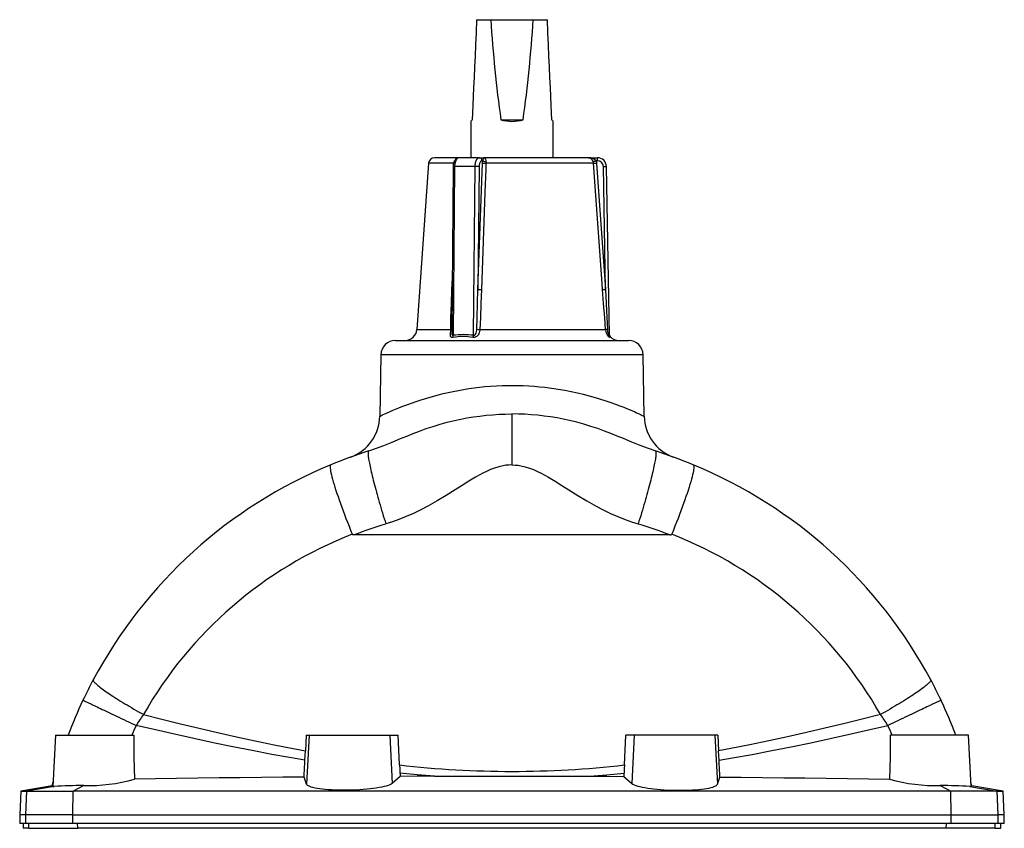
# Model space of a CAD drawing. Extents: x 57 to 953, y 73 to 1208.
# Tile 6 of 6: x 616 to 950, y 934 to 1208. Entities that reach past the tile are written whole.
import ezdxf

# ---------------------------------------------------------------- set-up
doc = ezdxf.new("R2010")
doc.units = 0
doc.layers.get('0').update_dxf_attribs({"linetype": 'CONTINUOUS'})

msp = doc.modelspace()

# ---------------------------------------------------------------- linework, layer by layer
at = {"color": 7, "linetype": 'CONTINUOUS'}
for p, q in [((770.52, 1208.09), (775.31, 1208.09)), ((775.31, 1208.09), (789.74, 1208.09)), ((789.74, 1208.09), (794.52, 1208.09)), ((768.52, 1173.58), (768.52, 1161.23)), ((778.76, 1174.09), (786.29, 1174.09)), ((796.52, 1161.23), (796.52, 1173.58)), ((754.23, 1159.37), (750.29, 1102.95)), ((764.56, 1161.23), (756.23, 1161.23)), ((771.49, 1161.23), (764.56, 1161.23)), ((771.49, 1161.23), (772.99, 1161.23)), ((808.52, 1161.23), (772.99, 1161.23)), ((808.52, 1161.23), (811.53, 1161.23)), ((762.56, 1158.28), (762.07, 1102.05)), ((814.52, 1158.28), (815.53, 1100.97)), ((743.04, 1099.23), (822.01, 1099.23)), ((762.07, 1102.02), (762.07, 1102.06)), ((738.04, 1094.32), (737.68, 1073.49)), ((827.37, 1073.48), (827.01, 1094.32)), ((627.7, 965.23), (626.79, 947.85)), ((627.7, 965.23), (654.19, 965.23)), ((712.71, 965.23), (712.44, 959.95)), ((712.71, 965.23), (713.74, 965.23)), ((713.74, 965.23), (741.04, 965.23)), ((741.04, 965.23), (743.92, 965.23)), ((744.41, 955.15), (743.92, 965.23)), ((820.64, 955.15), (821.13, 965.23)), ((824.01, 965.23), (821.13, 965.23)), ((851.31, 965.23), (824.01, 965.23)), ((852.34, 965.23), (851.31, 965.23)), ((852.34, 965.23), (852.61, 959.95)), ((937.35, 965.23), (910.86, 965.23)), ((938.26, 947.85), (937.35, 965.23)), ((626.52, 948.04), (626.87, 949.39)), ((712.87, 948.61), (712.01, 951.05)), ((744.57, 951.27), (741.88, 948.9)), ((820.48, 951.27), (823.17, 948.9)), ((852.18, 948.61), (853.04, 951.05)), ((938.53, 948.04), (938.18, 949.39)), ((615.94, 946.23), (615.52, 938.23)), ((626.54, 948.1), (615.94, 946.23)), ((615.94, 946.23), (617.99, 946.23)), ((617.99, 946.23), (633.66, 946.23)), ((931.39, 946.23), (633.66, 946.23)), ((947.06, 946.23), (931.39, 946.23)), ((949.11, 946.23), (938.51, 948.1)), ((947.06, 946.23), (949.11, 946.23)), ((949.52, 938.23), (949.11, 946.23)), ((615.52, 938.23), (615.52, 935.23)), ((617.57, 938.23), (615.52, 938.23)), ((617.57, 935.23), (615.52, 935.23)), ((616.67, 935.23), (616.76, 933.64)), ((633.52, 938.23), (617.57, 938.23)), ((633.52, 935.23), (617.57, 935.23)), ((633.52, 938.23), (931.53, 938.23)), ((931.53, 935.23), (633.52, 935.23)), ((931.53, 938.23), (947.48, 938.23)), ((947.48, 935.23), (931.53, 935.23)), ((949.52, 938.23), (947.48, 938.23)), ((949.52, 935.23), (947.48, 935.23)), ((948.29, 933.64), (948.38, 935.23)), ((949.52, 935.23), (949.52, 938.23))]:
    msp.add_line(p, q, dxfattribs=at)
at = {"color": 8, "linetype": 'CONTINUOUS'}
for p, q in [((762.69, 1159.37), (754.23, 1159.37)), ((770.99, 1116.57), (772.52, 1159.44)), ((772.6, 1160.23), (772.35, 1160.23)), ((810.22, 1159.37), (773.7, 1159.37)), ((811.53, 1160.23), (811.03, 1160.23)), ((811.2, 1159.44), (814.25, 1116.57)), ((811.53, 1160.23), (811.53, 1161.23)), ((763.06, 1158.28), (762.56, 1100.97)), ((769.99, 1158.28), (763.06, 1158.28)), ((769.49, 1100.97), (769.99, 1158.28)), ((771.36, 1158.27), (770.99, 1116.57)), ((814.25, 1116.57), (813.53, 1158.27)), ((762.2, 1116.5), (762.12, 1116.5)), ((750.29, 1102.95), (761.74, 1102.95)), ((771.57, 1102.95), (814.26, 1102.95)), ((782.52, 1094.32), (738.04, 1094.32)), ((827.01, 1094.32), (782.52, 1094.32)), ((782.52, 1074.26), (782.52, 1056.99)), ((836.05, 1033.23), (729, 1033.23)), ((713.74, 965.23), (712.87, 948.61)), ((741.04, 965.23), (741.88, 948.9)), ((824.01, 965.23), (823.17, 948.9)), ((851.31, 965.23), (852.18, 948.61)), ((617.57, 938.23), (617.99, 946.23)), ((627.21, 947.87), (617.99, 946.23)), ((633.52, 938.23), (633.66, 946.23)), ((637.23, 948.14), (633.66, 946.23)), ((927.82, 948.14), (931.39, 946.23)), ((931.53, 938.23), (931.39, 946.23)), ((937.84, 947.87), (947.06, 946.23)), ((947.48, 938.23), (947.06, 946.23)), ((617.57, 935.23), (617.57, 938.23)), ((618.66, 933.64), (618.58, 935.23)), ((633.52, 935.23), (633.52, 938.23)), ((635.2, 933.64), (635.17, 935.23)), ((929.85, 933.64), (929.88, 935.23)), ((931.53, 935.23), (931.53, 938.23)), ((946.39, 933.64), (946.47, 935.23)), ((947.48, 935.23), (947.48, 938.23)), ((618.66, 933.64), (616.76, 933.64)), ((618.66, 933.64), (635.2, 933.64)), ((929.85, 933.64), (635.2, 933.64)), ((946.39, 933.64), (929.85, 933.64)), ((946.39, 933.64), (948.29, 933.64))]:
    msp.add_line(p, q, dxfattribs=at)
at = {"color": 7, "linetype": 'CONTINUOUS', "flags": 128}
for points in [[(770.52, 1208.09), (770.34, 1203.75), (770.15, 1199.61), (769.98, 1195.68), (769.82, 1191.95), (769.67, 1188.43), (769.52, 1185.13), (769.39, 1182.04), (769.26, 1179.17), (769.15, 1176.52), (769.04, 1174.09)], [(796.01, 1174.09), (795.9, 1176.52), (795.79, 1179.17), (795.66, 1182.04), (795.53, 1185.13), (795.38, 1188.43), (795.23, 1191.95), (795.07, 1195.68), (794.9, 1199.61), (794.71, 1203.75), (794.52, 1208.09)], [(769.04, 1174.09), (768.88, 1173.94), (768.75, 1173.81), (768.65, 1173.71), (768.58, 1173.63), (768.54, 1173.59), (768.52, 1173.58)], [(796.52, 1173.58), (796.51, 1173.59), (796.47, 1173.63), (796.4, 1173.71), (796.3, 1173.81), (796.17, 1173.94), (796.01, 1174.09)], [(764.56, 1161.23), (764.36, 1161.22), (764.14, 1161.17), (763.94, 1161.1), (763.74, 1161), (763.56, 1160.87), (763.39, 1160.71), (763.23, 1160.53), (763.08, 1160.31), (762.95, 1160.07), (762.83, 1159.81), (762.74, 1159.52), (762.66, 1159.23), (762.61, 1158.92), (762.58, 1158.61), (762.56, 1158.32), (762.56, 1158.28)], [(727.82, 1059.65), (727.78, 1059.64), (727.78, 1059.64), (727.8, 1059.65)], [(654.19, 965.23), (654.3, 957.77), (654.43, 950.31)], [(910.86, 965.23), (910.75, 957.77), (910.62, 950.31)], [(712.28, 956.75), (712.36, 958.35), (712.44, 959.95)], [(852.77, 956.75), (852.69, 958.35), (852.61, 959.95)], [(712.01, 951.05), (712.04, 951.76), (712.08, 952.47), (712.11, 953.19), (712.14, 953.9), (712.18, 954.61), (712.21, 955.33), (712.24, 956.04), (712.28, 956.75)], [(853.04, 951.05), (853.01, 951.76), (852.97, 952.47), (852.94, 953.19), (852.91, 953.9), (852.87, 954.61), (852.84, 955.33), (852.81, 956.04), (852.77, 956.75)], [(744.41, 955.15), (744.48, 953.75), (744.53, 952.34)], [(744.53, 952.34), (744.54, 952.21), (744.54, 952.08), (744.55, 951.94), (744.55, 951.81), (744.56, 951.67), (744.56, 951.54), (744.57, 951.41), (744.57, 951.27)], [(820.52, 952.34), (820.51, 952.21), (820.51, 952.08), (820.5, 951.94), (820.5, 951.81), (820.49, 951.67), (820.49, 951.54), (820.48, 951.41), (820.48, 951.27)], [(820.64, 955.15), (820.57, 953.75), (820.52, 952.34)], [(712.01, 951.05), (704.77, 950.98), (697.55, 950.9), (690.33, 950.82), (683.14, 950.73), (675.94, 950.63), (668.75, 950.53), (661.58, 950.42), (654.43, 950.31)], [(741.88, 948.9), (741.52, 948.65), (741.03, 948.4), (740.49, 948.19), (739.86, 947.99), (739.13, 947.8), (738.33, 947.61), (737.44, 947.44), (736.48, 947.28), (735.46, 947.14), (734.38, 947.01), (733.26, 946.89), (732.09, 946.79), (730.9, 946.71), (729.68, 946.64), (728.46, 946.59), (727.23, 946.56), (726, 946.55), (724.78, 946.55), (723.6, 946.57), (722.43, 946.61), (721.31, 946.67), (720.23, 946.74), (719.2, 946.82), (718.22, 946.93), (717.31, 947.05), (716.48, 947.18), (715.71, 947.32), (715.02, 947.48), (714.43, 947.65), (713.92, 947.83), (713.52, 948.01), (713.21, 948.21), (712.99, 948.4), (712.87, 948.61)], [(756.22, 951.32), (750.39, 951.3), (744.57, 951.27)], [(756.22, 951.32), (761.58, 951.34), (766.82, 951.35), (772.05, 951.36), (777.29, 951.36), (782.52, 951.36), (789.1, 951.36), (795.68, 951.35), (802.26, 951.34), (808.83, 951.32)], [(808.83, 951.32), (814.66, 951.3), (820.48, 951.27)], [(823.17, 948.9), (823.53, 948.65), (824.02, 948.4), (824.56, 948.19), (825.19, 947.99), (825.92, 947.8), (826.72, 947.61), (827.61, 947.44), (828.57, 947.28), (829.59, 947.14), (830.67, 947.01), (831.79, 946.89), (832.96, 946.79), (834.15, 946.71), (835.37, 946.64), (836.59, 946.59), (837.82, 946.56), (839.05, 946.55), (840.27, 946.55), (841.45, 946.57), (842.62, 946.61), (843.74, 946.67), (844.82, 946.74), (845.85, 946.82), (846.83, 946.93), (847.74, 947.05), (848.57, 947.18), (849.34, 947.32), (850.03, 947.48), (850.62, 947.65), (851.13, 947.83), (851.53, 948.01), (851.84, 948.21), (852.06, 948.4), (852.18, 948.61)], [(853.04, 951.05), (860.28, 950.98), (867.5, 950.9), (874.72, 950.82), (881.91, 950.73), (889.11, 950.63), (896.3, 950.53), (903.47, 950.42), (910.62, 950.31)]]:
    msp.add_lwpolyline(points, dxfattribs=at)
at = {"color": 8, "linetype": 'CONTINUOUS', "flags": 128}
for points in [[(764.56, 1161.23), (764.38, 1161.21), (764.21, 1161.15), (764.03, 1161.04), (763.87, 1160.9), (763.72, 1160.71), (763.58, 1160.49), (763.45, 1160.24), (763.34, 1159.96), (763.24, 1159.66), (763.17, 1159.33), (763.11, 1158.99), (763.07, 1158.64), (763.06, 1158.28)], [(769.99, 1158.28), (770, 1158.64), (770.04, 1158.99), (770.09, 1159.33), (770.17, 1159.66), (770.26, 1159.96), (770.38, 1160.24), (770.5, 1160.49), (770.65, 1160.71), (770.8, 1160.9), (770.96, 1161.04), (771.13, 1161.15), (771.31, 1161.21), (771.49, 1161.23)], [(772.35, 1160.23), (772.21, 1160.21), (772.08, 1160.15), (771.94, 1160.06), (771.82, 1159.92), (771.71, 1159.75), (771.61, 1159.56), (771.52, 1159.33), (771.45, 1159.09), (771.4, 1158.82), (771.37, 1158.55), (771.36, 1158.27)], [(773.7, 1159.37), (773.63, 1157.38), (773.35, 1149.4), (772.19, 1116.5)], [(772.52, 1159.44), (772.55, 1159.84), (772.6, 1160.23)], [(773.76, 1159.9), (773.72, 1159.64), (773.7, 1159.37)], [(810.11, 1159.9), (810.15, 1159.92), (810.22, 1159.94), (810.32, 1159.97), (810.43, 1160.02), (810.56, 1160.06), (810.71, 1160.12), (810.87, 1160.17), (811.03, 1160.23)], [(810.22, 1159.37), (810.18, 1159.64), (810.11, 1159.9)], [(810.22, 1159.37), (810.27, 1159.38), (810.34, 1159.38), (810.44, 1159.39), (810.57, 1159.4), (810.71, 1159.41), (810.86, 1159.42), (811.03, 1159.43), (811.2, 1159.44)], [(813.27, 1116.5), (813.13, 1118.49), (812.56, 1126.47), (810.22, 1159.37)], [(811.03, 1160.23), (811.14, 1159.85), (811.2, 1159.44)], [(813.53, 1158.27), (813.72, 1158.27), (813.91, 1158.27), (814.08, 1158.28), (814.23, 1158.28), (814.36, 1158.28), (814.45, 1158.28), (814.51, 1158.28), (814.52, 1158.28)], [(762.12, 1116.5), (762.19, 1118.49), (762.22, 1119.47)], [(761.74, 1102.95), (761.83, 1106.94), (761.96, 1111.72), (762.12, 1116.5)], [(770.62, 1103.02), (770.75, 1107.01), (770.99, 1116.57)], [(772.19, 1116.5), (772, 1111.72), (771.79, 1106.94), (771.57, 1102.95)], [(813.27, 1116.5), (813.32, 1116.5), (813.39, 1116.5), (813.49, 1116.51), (813.62, 1116.52), (813.76, 1116.53), (813.91, 1116.54), (814.08, 1116.55), (814.25, 1116.57)], [(814.26, 1102.95), (813.96, 1106.94), (813.62, 1111.72), (813.27, 1116.5)], [(814.25, 1116.57), (814.68, 1107.01), (814.87, 1103.02)], [(762.46, 1100.25), (762.17, 1100.23), (762.01, 1100.26), (761.88, 1100.32), (761.85, 1100.34), (761.74, 1100.46), (761.68, 1100.6), (761.66, 1100.65), (761.63, 1100.88), (761.63, 1101.15), (761.65, 1101.51), (761.68, 1101.91), (761.72, 1102.42), (761.74, 1102.95)], [(771.57, 1102.95), (771.56, 1102.71), (771.49, 1102.26), (771.38, 1101.83), (771.25, 1101.49), (771.08, 1101.18), (770.9, 1100.93), (770.69, 1100.71), (770.46, 1100.54), (770.22, 1100.4), (769.84, 1100.27), (769.72, 1100.25), (769.36, 1100.23), (769.25, 1100.25)], [(769.49, 1100.97), (769.66, 1100.97), (769.72, 1100.98), (769.91, 1101.05), (769.97, 1101.09), (770.1, 1101.2), (770.2, 1101.33), (770.39, 1101.68), (770.53, 1102.17), (770.61, 1102.83), (770.62, 1103.02)], [(814.87, 1103.02), (814.9, 1102.62), (814.96, 1102.24), (815.03, 1101.94), (815.12, 1101.66), (815.2, 1101.46), (815.28, 1101.28), (815.38, 1101.12), (815.43, 1101.05), (815.49, 1100.98), (815.51, 1100.96), (815.53, 1100.97)], [(762.07, 1102.03), (762.07, 1101.94), (762.08, 1101.66), (762.09, 1101.46), (762.12, 1101.28), (762.19, 1101.12), (762.24, 1101.05), (762.35, 1100.98), (762.41, 1100.96), (762.56, 1100.97)], [(737.69, 1073.49), (737.68, 1073.49), (737.74, 1073.51), (737.87, 1073.58), (738.08, 1073.68), (738.37, 1073.81), (738.84, 1074.04), (739.44, 1074.31), (740.16, 1074.64), (740.99, 1075.01), (741.93, 1075.42), (742.97, 1075.86), (744.17, 1076.36), (745.48, 1076.88), (746.9, 1077.42), (748.42, 1077.98), (750.03, 1078.54), (751.73, 1079.1), (753.59, 1079.68), (755.55, 1080.24), (757.59, 1080.79), (759.22, 1081.2), (760.9, 1081.58), (762.62, 1081.95), (764.38, 1082.29), (766.11, 1082.6), (767.87, 1082.88), (769.65, 1083.13), (771.47, 1083.35), (773.36, 1083.54), (775.28, 1083.7), (777.22, 1083.83), (779.16, 1083.91), (781.56, 1083.97), (783.96, 1083.96), (786.36, 1083.9), (788.2, 1083.81), (790.04, 1083.68), (791.86, 1083.53), (793.66, 1083.34), (795.96, 1083.05), (798.22, 1082.72), (800.44, 1082.33), (802.6, 1081.91), (804.69, 1081.46), (806.72, 1080.98), (808.75, 1080.45), (810.7, 1079.9), (812.58, 1079.33), (814.36, 1078.76), (816.04, 1078.19), (817.62, 1077.62), (819.08, 1077.07), (820.44, 1076.54), (821.69, 1076.03), (822.58, 1075.66), (823.39, 1075.3), (824.14, 1074.98), (824.81, 1074.68), (825.39, 1074.41), (825.9, 1074.18), (826.34, 1073.97), (826.7, 1073.8), (826.99, 1073.67), (827.2, 1073.57), (827.33, 1073.5), (827.37, 1073.48)], [(733.92, 1061.72), (736.26, 1062.52), (739.08, 1063.6), (741.87, 1064.75), (744.68, 1065.92), (746.8, 1066.79), (748.96, 1067.65), (751.16, 1068.48), (753.4, 1069.29), (755.73, 1070.06), (758.12, 1070.79), (760.56, 1071.46), (763.05, 1072.07), (765.14, 1072.52), (767.26, 1072.92), (769.42, 1073.28), (771.6, 1073.58), (773.8, 1073.83), (776.03, 1074.02), (778.18, 1074.16), (780.35, 1074.24), (782.52, 1074.26)], [(831.13, 1061.72), (828.79, 1062.52), (825.97, 1063.6), (823.18, 1064.75), (820.37, 1065.92), (818.25, 1066.79), (816.09, 1067.65), (813.89, 1068.48), (811.65, 1069.29), (809.32, 1070.06), (806.93, 1070.79), (804.49, 1071.46), (802, 1072.07), (799.91, 1072.52), (797.79, 1072.92), (795.63, 1073.28), (793.45, 1073.58), (791.25, 1073.83), (789.02, 1074.02), (786.87, 1074.16), (784.7, 1074.24), (782.52, 1074.26)], [(733.92, 1061.72), (733.85, 1061.68), (733.8, 1061.6), (733.76, 1061.49), (733.73, 1061.35), (733.71, 1061.17), (733.7, 1060.96), (733.71, 1060.71), (733.72, 1060.42), (733.75, 1060.11), (733.79, 1059.76), (733.84, 1059.38), (733.9, 1058.97), (733.98, 1058.52), (734.06, 1058.05), (734.15, 1057.54), (734.26, 1057.01), (734.38, 1056.44), (734.5, 1055.85), (734.64, 1055.23), (734.79, 1054.59), (734.95, 1053.92), (735.11, 1053.23), (735.29, 1052.51), (735.47, 1051.77), (735.67, 1051.01), (735.87, 1050.23), (736.08, 1049.43), (736.3, 1048.61), (736.53, 1047.78), (736.77, 1046.93), (737.01, 1046.07), (737.26, 1045.19), (737.51, 1044.3), (737.78, 1043.41), (738.04, 1042.5), (738.31, 1041.58), (738.59, 1040.66), (738.87, 1039.73), (739.16, 1038.8), (739.45, 1037.87), (739.74, 1036.93)], [(831.13, 1061.72), (831.2, 1061.68), (831.25, 1061.6), (831.29, 1061.49), (831.32, 1061.35), (831.34, 1061.17), (831.35, 1060.96), (831.34, 1060.71), (831.33, 1060.42), (831.3, 1060.11), (831.26, 1059.76), (831.21, 1059.38), (831.15, 1058.97), (831.07, 1058.52), (830.99, 1058.05), (830.9, 1057.54), (830.79, 1057.01), (830.67, 1056.44), (830.55, 1055.85), (830.41, 1055.23), (830.26, 1054.59), (830.1, 1053.92), (829.94, 1053.23), (829.76, 1052.51), (829.58, 1051.77), (829.38, 1051.01), (829.18, 1050.23), (828.97, 1049.43), (828.75, 1048.61), (828.52, 1047.78), (828.28, 1046.93), (828.04, 1046.07), (827.79, 1045.19), (827.54, 1044.3), (827.27, 1043.41), (827.01, 1042.5), (826.74, 1041.58), (826.46, 1040.66), (826.18, 1039.73), (825.89, 1038.8), (825.6, 1037.87), (825.31, 1036.93)], [(721.06, 1057.04), (721.02, 1057.02), (720.9, 1056.85), (720.87, 1056.72), (720.84, 1056.55), (720.84, 1056.25), (720.86, 1055.87), (720.91, 1055.42), (721, 1054.89), (721.12, 1054.29), (721.27, 1053.62), (721.45, 1052.9), (721.66, 1052.12), (721.9, 1051.28), (722.17, 1050.36), (722.47, 1049.38), (722.8, 1048.35), (723.15, 1047.31), (723.52, 1046.21), (723.91, 1045.08), (724.33, 1043.87), (724.78, 1042.63), (725.25, 1041.36), (725.72, 1040.1), (726.21, 1038.82), (726.72, 1037.52), (727.25, 1036.16), (727.79, 1034.8), (728.35, 1033.43)], [(782.52, 1056.99), (781.5, 1056.95), (780.48, 1056.85), (779.48, 1056.69), (778.04, 1056.35), (776.64, 1055.91), (775.25, 1055.39), (773.9, 1054.79), (772.58, 1054.13), (770.2, 1052.83), (767.87, 1051.44), (765.57, 1050), (763.28, 1048.54), (760.21, 1046.62), (757.12, 1044.76), (753.98, 1042.98), (751.57, 1041.72), (749.12, 1040.54), (746.64, 1039.43), (744.12, 1038.42), (741.94, 1037.64), (739.74, 1036.93)], [(782.52, 1056.99), (783.55, 1056.95), (784.57, 1056.85), (785.57, 1056.69), (787.01, 1056.35), (788.41, 1055.91), (789.8, 1055.39), (791.15, 1054.79), (792.47, 1054.13), (794.85, 1052.83), (797.18, 1051.44), (799.48, 1050), (801.77, 1048.54), (804.84, 1046.62), (807.93, 1044.76), (811.07, 1042.98), (813.48, 1041.72), (815.93, 1040.54), (818.41, 1039.43), (820.93, 1038.42), (823.11, 1037.64), (825.31, 1036.93)], [(843.99, 1057.04), (844.03, 1057.02), (844.15, 1056.85), (844.18, 1056.72), (844.21, 1056.55), (844.21, 1056.25), (844.19, 1055.87), (844.14, 1055.42), (844.05, 1054.89), (843.93, 1054.29), (843.78, 1053.62), (843.6, 1052.9), (843.39, 1052.12), (843.15, 1051.28), (842.88, 1050.36), (842.58, 1049.38), (842.25, 1048.35), (841.9, 1047.31), (841.53, 1046.21), (841.14, 1045.08), (840.72, 1043.87), (840.27, 1042.63), (839.8, 1041.36), (839.33, 1040.1), (838.84, 1038.82), (838.33, 1037.52), (837.8, 1036.16), (837.26, 1034.8), (836.7, 1033.43)], [(729, 1033.23), (728.77, 1033.24), (728.54, 1033.28), (728.45, 1033.32), (728.37, 1033.38), (728.35, 1033.43)], [(836.05, 1033.23), (836.28, 1033.24), (836.51, 1033.28), (836.6, 1033.32), (836.68, 1033.38), (836.7, 1033.43)], [(640.5, 984.05), (640.47, 983.96), (640.48, 983.86), (640.51, 983.73), (640.59, 983.59), (640.69, 983.43), (640.83, 983.26), (641, 983.07), (641.2, 982.86), (641.43, 982.64), (641.69, 982.4), (641.99, 982.15), (642.32, 981.88), (642.67, 981.59), (643.06, 981.3), (643.47, 980.99), (643.92, 980.66), (644.39, 980.33), (644.89, 979.98), (645.41, 979.62), (645.96, 979.25), (646.54, 978.87), (647.14, 978.47), (647.76, 978.07), (648.41, 977.66), (649.07, 977.24), (649.76, 976.82), (650.47, 976.38), (651.19, 975.94), (651.94, 975.5), (652.7, 975.05), (653.47, 974.59), (654.26, 974.13), (655.06, 973.67), (655.88, 973.2), (656.7, 972.73), (657.54, 972.26)], [(924.55, 984.05), (924.58, 983.96), (924.57, 983.86), (924.54, 983.73), (924.46, 983.59), (924.36, 983.43), (924.22, 983.26), (924.05, 983.07), (923.85, 982.86), (923.62, 982.64), (923.36, 982.4), (923.06, 982.15), (922.73, 981.88), (922.38, 981.59), (921.99, 981.3), (921.58, 980.99), (921.13, 980.66), (920.66, 980.33), (920.16, 979.98), (919.64, 979.62), (919.09, 979.25), (918.51, 978.87), (917.91, 978.47), (917.29, 978.07), (916.64, 977.66), (915.98, 977.24), (915.29, 976.82), (914.58, 976.38), (913.86, 975.94), (913.11, 975.5), (912.35, 975.05), (911.58, 974.59), (910.79, 974.13), (909.99, 973.67), (909.17, 973.2), (908.35, 972.73), (907.51, 972.26)], [(637, 977.1), (637.01, 977.09), (637.06, 977.06), (637.15, 977.02), (637.27, 976.97), (637.42, 976.89), (637.61, 976.81), (637.83, 976.7), (638.08, 976.58), (638.37, 976.45), (638.69, 976.3), (639.04, 976.13), (639.42, 975.95), (639.83, 975.75), (640.27, 975.55), (640.75, 975.32), (641.25, 975.09), (641.77, 974.84), (642.33, 974.57), (642.91, 974.3), (643.52, 974.01), (644.15, 973.71), (644.81, 973.4), (645.49, 973.08), (646.19, 972.75), (646.91, 972.4), (647.66, 972.05), (648.42, 971.69), (649.19, 971.32), (649.99, 970.95), (650.8, 970.56), (651.62, 970.17), (652.46, 969.78), (653.31, 969.38), (654.17, 968.97), (655.04, 968.56)], [(928.05, 977.1), (928.04, 977.09), (927.99, 977.06), (927.9, 977.02), (927.78, 976.97), (927.63, 976.89), (927.44, 976.81), (927.22, 976.7), (926.97, 976.58), (926.68, 976.45), (926.36, 976.3), (926.01, 976.13), (925.63, 975.95), (925.22, 975.75), (924.78, 975.55), (924.3, 975.32), (923.8, 975.09), (923.28, 974.84), (922.72, 974.57), (922.14, 974.3), (921.53, 974.01), (920.9, 973.71), (920.24, 973.4), (919.56, 973.08), (918.86, 972.75), (918.14, 972.4), (917.39, 972.05), (916.63, 971.69), (915.86, 971.32), (915.06, 970.95), (914.25, 970.56), (913.43, 970.17), (912.59, 969.78), (911.74, 969.38), (910.88, 968.97), (910.01, 968.56)], [(657.54, 972.26), (663.78, 970.68), (670.06, 969.13), (676.35, 967.61), (682.67, 966.14), (689.03, 964.7), (695.42, 963.32), (701.83, 961.99), (708.27, 960.73), (712.44, 959.95)], [(907.51, 972.26), (901.27, 970.68), (894.99, 969.13), (888.7, 967.61), (882.38, 966.14), (876.02, 964.7), (869.63, 963.32), (863.22, 961.99), (856.78, 960.73), (852.61, 959.95)], [(712.28, 956.75), (707.69, 957.54), (701.04, 958.74), (694.41, 960), (687.8, 961.32), (681.21, 962.68), (674.63, 964.09), (668.08, 965.55), (661.54, 967.04), (655.04, 968.56)], [(852.77, 956.75), (857.36, 957.54), (864.01, 958.74), (870.64, 960), (877.25, 961.32), (883.84, 962.68), (890.42, 964.09), (896.97, 965.55), (903.51, 967.04), (910.01, 968.56)], [(756.22, 951.32), (750.37, 951.79), (744.53, 952.34)], [(808.83, 951.32), (814.68, 951.79), (820.52, 952.34)]]:
    msp.add_lwpolyline(points, dxfattribs=at)
at = {"color": 7, "linetype": 'CONTINUOUS'}
for centre, radius, start, end in [((1225.23, 1236.53), 450.81, 183.6167, 187.9611), ((339.82, 1236.53), 450.81, 352.0389, 356.3833), ((782.52, 1187.58), 14, 254.4035, 285.5965), ((756.23, 1159.23), 2, 90, 176), ((811.53, 1158.23), 3, 1, 90), ((746.29, 1103.23), 4, 270, 356), ((743.04, 1094.23), 5, 90, 179), ((816.52, 1101.23), 1, 181, 222.2388), ((818.76, 1103.23), 4, 221.9531, 270), ((822.01, 1094.23), 5, 1, 90), ((722.68, 1073.75), 15, 290.0808, 359.0172), ((842.36, 1073.74), 14.99, 180.9833, 249.9347), ((782.53, 908.23), 161, 107.5731, 112.4452), ((782.52, 908.23), 161, 67.5548, 72.4269), ((782.53, 908.23), 161, 112.4455, 151.9039), ((782.52, 908.23), 161, 28.0961, 67.5545), ((782.52, 908.24), 160.99, 151.9042, 154.6767), ((782.53, 908.24), 160.99, 25.3233, 28.0958), ((782.52, 908.23), 161, 154.6765, 159.2655), ((782.52, 908.23), 161, 20.7345, 25.3235), ((638.4, 1008.2), 60.08, 268.8845, 285.4778), ((926.65, 1008.2), 60.08, 254.5222, 271.1155), ((626.58, 949.23), 1.19, 267.2146, 280.784), ((626.98, 948.73), 0.892, 258.5951, 284.907), ((636.6, 786.55), 161.59, 89.7764, 93.3312), ((928.45, 786.55), 161.59, 86.6688, 90.2236), ((938.07, 948.73), 0.892, 255.093, 281.4049), ((938.47, 949.23), 1.19, 259.216, 272.7854)]:
    msp.add_arc(centre, radius, start, end, dxfattribs=at)
at = {"color": 8, "linetype": 'CONTINUOUS'}
for centre, radius, start, end in [((771.42, 1160.29), 0.94, 356.1888, 85.5988), ((773.78, 1170.7), 11.33, 263.6272, 269.5927), ((775.72, 1159.6), 3.18, 149.0467, 168.4565), ((773.87, 1162.44), 2.54, 240.2366, 267.6755), ((772.81, 1160.24), 1.01, 340.3113, 79.7205), ((808.74, 1158.13), 3.11, 42.5496, 94.0015), ((808.35, 1159.42), 1.82, 15.3239, 84.6103), ((811.53, 1158.23), 2, 1, 90), ((762.91, 1152.69), 5.6, 88.4398, 93.5611), ((770.05, 1109.31), 48.97, 88.4683, 90.0666), ((772.26, 1127.96), 11.47, 263.6671, 269.6537), ((761.74, 1104.44), 1.49, 269.8631, 282.9929), ((772.21, 1119.71), 16.77, 264.5747, 267.8373), ((815.5, 1093.97), 9.07, 94.0353, 97.8825), ((817.25, 1102.89), 2.99, 178.8567, 242.41), ((761.1, 1100.81), 1.47, 337.5132, 6.5104), ((765.86, 1081.56), 18.99, 79.6965, 100.3035), ((766.02, 1074.94), 26.26, 82.4197, 97.5803), ((767.84, 1101.11), 1.65, 328.5586, 355.443), ((816.52, 1100.99), 0.992, 181.0328, 228.866), ((821.56, 1102), 5.96, 194.0275, 197.133), ((782.01, 896.82), 146.34, 106.7874, 111.2353), ((783.04, 896.82), 146.34, 68.7647, 73.2126), ((778.91, 903.33), 139.58, 111.2374, 150.4033), ((786.14, 903.33), 139.58, 29.5967, 68.7626), ((701.3, 940.03), 54.35, 143.6258, 148.3379), ((863.75, 940.03), 54.35, 31.6621, 36.3742), ((782.52, 908.23), 141.04, 154.6765, 156.1629), ((782.52, 908.23), 141.04, 23.8371, 25.3235), ((782.52, 1285.39), 332.43, 263.4167, 276.5833)]:
    msp.add_arc(centre, radius, start, end, dxfattribs=at)

doc.saveas('drawing.dxf')
